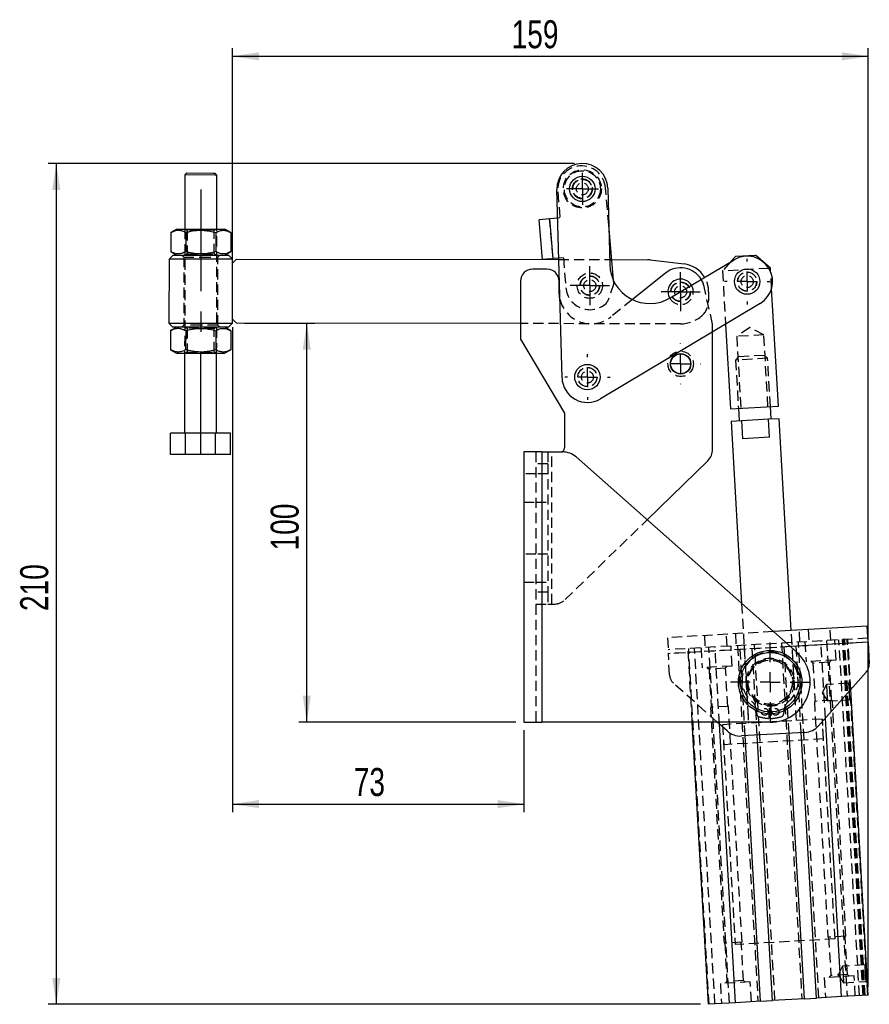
# Model space of a CAD drawing. Extents: x 94 to 774, y 78 to 581.
# Tile 2 of 7: x 94 to 306, y 336 to 581. Entities that reach past the tile are written whole.
import ezdxf

# ---------------------------------------------------------------- set-up
doc = ezdxf.new("R2010")
doc.units = 0
doc.header["$LTSCALE"] = 2
doc.linetypes.add('CENTERX2', pattern=[20.32, 12.7, -2.54, 2.54, -2.54])
doc.linetypes.add('HIDDEN', pattern=[1.905, 1.27, -0.635])
doc.layers.get('0').update_dxf_attribs({"linetype": 'CONTINUOUS'})
doc.styles.add('SLDTEXTSTYLE0', font='TXT', dxfattribs={"width": 0.75})
doc.dimstyles.new('SLDDIMSTYLE0', dxfattribs={"dimtxt": 7, "dimasz": 6.604, "dimexe": 0, "dimexo": 0.0625, "dimgap": 1.75, "dimtad": 1, "dimdec": 0, "dimrnd": 1e-09, "dimzin": 12, "dimtxsty": 'SLDTEXTSTYLE0', "dimsah": 1, "dimcen": 0.09, "dimazin": 3, "dimtfac": 1, "dimtofl": 0, "dimtmove": 0, "dimatfit": 3, "dimtolj": 1, "dimtzin": 12})
doc.dimstyles.new('SLDDIMSTYLE1', dxfattribs={"dimtxt": 7, "dimasz": 6.604, "dimexe": 0, "dimexo": 0.0625, "dimgap": 1.75, "dimtad": 1, "dimdec": 0, "dimrnd": 1e-09, "dimzin": 12, "dimtxsty": 'SLDTEXTSTYLE0', "dimsah": 1, "dimcen": 0.09, "dimazin": 3, "dimtfac": 1, "dimtdec": 0, "dimtofl": 0, "dimtmove": 0, "dimatfit": 3, "dimtolj": 1, "dimtzin": 12})

# ---------------------------------------------------------------- blocks, each defined once
blk = doc.blocks.new('_D')
at = {"color": 179, "linetype": 'CONTINUOUS'}
for p, q in [((147.18, 508.67), (147.18, 574.32)), ((306.09, 339.87), (306.09, 574.32)), ((147.18, 572.32), (306.09, 572.32))]:
    blk.add_line(p, q, dxfattribs=at)
for points in [[(147.18, 572.32), (153.79, 571.3), (153.79, 573.34)], [(306.09, 572.32), (299.49, 573.34), (299.49, 571.3)]]:
    blk.add_solid(points, dxfattribs=at)
at = {"color": 179, "linetype": 'CONTINUOUS', "insert": (216.95, 581.34, 0.1), "char_height": 7, "attachment_point": 1, "style": 'SLDTEXTSTYLE0'}
blk.add_mtext('159', dxfattribs=at)
blk = doc.blocks.new('_D_1')
at = {"color": 179, "linetype": 'CONTINUOUS'}
for p, q in [((150.18, 505.67), (167.76, 505.67)), ((165.76, 406.02), (165.76, 505.67)), ((218.03, 406.02), (163.76, 406.02))]:
    blk.add_line(p, q, dxfattribs=at)
for points in [[(165.76, 505.67), (164.74, 499.06), (166.77, 499.06)], [(165.76, 406.02), (166.77, 412.62), (164.74, 412.62)]]:
    blk.add_solid(points, dxfattribs=at)
at = {"color": 179, "linetype": 'CONTINUOUS', "insert": (156.73, 448.91, 0.1), "char_height": 7, "attachment_point": 1, "rotation": 90, "style": 'SLDTEXTSTYLE0'}
blk.add_mtext('100', dxfattribs=at)
blk = doc.blocks.new('_D_2')
at = {"color": 179, "linetype": 'CONTINUOUS'}
for p, q in [((232.63, 545.56), (101.15, 545.56)), ((103.15, 545.56), (103.15, 335.57)), ((264.16, 335.57), (101.15, 335.57))]:
    blk.add_line(p, q, dxfattribs=at)
for points in [[(103.15, 545.56), (102.13, 538.96), (104.17, 538.96)], [(103.15, 335.57), (104.17, 342.18), (102.13, 342.18)]]:
    blk.add_solid(points, dxfattribs=at)
at = {"color": 179, "linetype": 'CONTINUOUS', "insert": (94.13, 433.78, 0.1), "char_height": 7, "attachment_point": 1, "rotation": 90, "style": 'SLDTEXTSTYLE0'}
blk.add_mtext('210', dxfattribs=at)
blk = doc.blocks.new('_D_3')
at = {"color": 179, "linetype": 'CONTINUOUS'}
for p, q in [((147.18, 504.67), (147.18, 383.56)), ((220.03, 404.02), (220.03, 383.56)), ((147.18, 385.56), (220.03, 385.56))]:
    blk.add_line(p, q, dxfattribs=at)
for points in [[(147.18, 385.56), (153.79, 384.55), (153.79, 386.58)], [(220.03, 385.56), (213.43, 386.58), (213.43, 384.55)]]:
    blk.add_solid(points, dxfattribs=at)
at = {"color": 179, "linetype": 'CONTINUOUS', "insert": (177.49, 394.59, 0.1), "char_height": 7, "attachment_point": 1, "style": 'SLDTEXTSTYLE0'}
blk.add_mtext('73', dxfattribs=at)
blk = doc.blocks.new('SW_CENTERMARKSYMBOL_0')
at = {"color": 0, "linetype": 'CONTINUOUS'}
for p, q in [((0, 5), (0, 9.9375)), ((0, 0), (0, 2.5)), ((-5, 0), (-9.9375, 0)), ((0, 0), (-2.5, 0)), ((0, 0), (0, -2.5)), ((0, 0), (2.5, 0)), ((5, 0), (9.9375, 0)), ((0, -5), (0, -9.9375))]:
    blk.add_line(p, q, dxfattribs=at)
blk = doc.blocks.new('SW_CENTERMARKSYMBOL_1')
at = {"color": 0, "linetype": 'CONTINUOUS'}
for p, q in [((0, 5), (0, 5.675)), ((0, 0), (0, 2.5)), ((-5, 0), (-5.675, 0)), ((0, 0), (-2.5, 0)), ((0, 0), (0, -2.5)), ((0, 0), (2.5, 0)), ((5, 0), (5.675, 0)), ((0, -5), (0, -5.675))]:
    blk.add_line(p, q, dxfattribs=at)
blk = doc.blocks.new('SW_CENTERMARKSYMBOL_2')
at = {"color": 0, "linetype": 'CONTINUOUS'}
for p, q in [((0, 5), (0, 5.05)), ((0, 0), (0, 2.5)), ((-5, 0), (-5.05, 0)), ((0, 0), (-2.5, 0)), ((0, 0), (0, -2.5)), ((0, 0), (2.5, 0)), ((5, 0), (5.05, 0)), ((0, -5), (0, -5.05))]:
    blk.add_line(p, q, dxfattribs=at)
blk = doc.blocks.new('SW_CENTERMARKSYMBOL_3')
at = {"color": 0, "linetype": 'CONTINUOUS'}
for p, q in [((0, 5), (0, 5.675)), ((0, 0), (0, 2.5)), ((-5, 0), (-5.675, 0)), ((0, 0), (-2.5, 0)), ((0, 0), (0, -2.5)), ((0, 0), (2.5, 0)), ((5, 0), (5.675, 0)), ((0, -5), (0, -5.675))]:
    blk.add_line(p, q, dxfattribs=at)
blk = doc.blocks.new('SW_CENTERMARKSYMBOL_4')
at = {"color": 0, "linetype": 'CONTINUOUS'}
for p, q in [((0, 2.5), (0, 4.88125)), ((0, 0), (0, 2.5)), ((-2.5, 0), (-4.88125, 0)), ((0, 0), (-2.5, 0)), ((0, 0), (0, -2.5)), ((0, 0), (2.5, 0)), ((2.5, 0), (4.88125, 0)), ((0, -2.5), (0, -4.88125))]:
    blk.add_line(p, q, dxfattribs=at)
blk = doc.blocks.new('SW_CENTERMARKSYMBOL_5')
at = {"color": 0, "linetype": 'CONTINUOUS'}
for p, q in [((0, 2.5), (0, 4.88125)), ((0, 0), (0, 2.5)), ((-2.5, 0), (-4.88125, 0)), ((0, 0), (-2.5, 0)), ((0, 0), (0, -2.5)), ((0, 0), (2.5, 0)), ((2.5, 0), (4.88125, 0)), ((0, -2.5), (0, -4.88125))]:
    blk.add_line(p, q, dxfattribs=at)
blk = doc.blocks.new('SW_CENTERMARKSYMBOL_6')
at = {"color": 0, "linetype": 'CONTINUOUS'}
for p, q in [((0, 2.5), (0, 4)), ((0, 0), (0, 2.5)), ((-2.5, 0), (-4, 0)), ((0, 0), (-2.5, 0)), ((0, 0), (0, -2.5)), ((0, 0), (2.5, 0)), ((2.5, 0), (4, 0)), ((0, -2.5), (0, -4))]:
    blk.add_line(p, q, dxfattribs=at)

msp = doc.modelspace()

# ---------------------------------------------------------------- linework, layer by layer
at = {"color": 7, "linetype": 'CONTINUOUS'}
for p, q in [((135.292173, 542.682994), (135.274047, 529.183006)), ((135.792844, 543.182322), (135.292173, 542.682994)), ((142.756268, 542.672972), (135.292173, 542.682994)), ((135.792844, 543.182322), (142.323927, 543.173553)), ((142.323927, 543.173553), (142.792838, 543.172923)), ((143.292166, 542.672252), (142.756268, 542.672972)), ((143.292166, 542.672252), (142.792838, 543.172923)), ((143.27404, 529.172264), (143.292166, 542.672252)), ((229.542922, 492.051611), (228.278132, 539.04357)), ((240.973535, 539.385267), (241.48714, 520.302803)), ((225.694947, 531.687251), (223.816807, 531.526573)), ((224.66921, 521.562969), (223.816807, 531.526573)), ((226.467126, 531.753312), (225.694947, 531.687251)), ((228.469739, 531.924639), (226.467126, 531.753312)), ((227.319529, 521.789708), (226.467126, 531.753312)), ((133.274049, 529.185691), (131.767329, 528.318482)), ((133.274049, 529.185691), (145.274038, 529.169579)), ((146.778423, 528.298326), (145.274038, 529.169579)), ((242.399637, 516.390579), (241.221922, 530.156717)), ((131.767329, 528.318482), (131.760936, 523.556949)), ((135.520103, 528.313443), (135.51371, 523.551911)), ((143.02565, 528.303365), (143.019256, 523.541833)), ((146.778423, 528.298326), (146.77203, 523.536794)), ((131.32648, 521.688299), (131.304997, 505.688314)), ((132.327822, 522.686956), (131.32648, 521.688299)), ((139.263973, 521.677642), (131.32648, 521.688299)), ((131.760936, 523.556949), (133.265321, 522.685697)), ((132.327822, 522.686956), (139.265316, 522.677641)), ((147.201466, 521.666984), (139.263973, 521.677642)), ((139.265316, 522.677641), (146.20281, 522.668326)), ((145.26531, 522.669585), (146.77203, 523.536794)), ((147.201466, 521.666984), (146.20281, 522.668326)), ((147.200123, 520.666985), (147.201466, 521.666984)), ((148.201465, 521.665641), (147.200123, 520.666985)), ((148.201465, 521.665641), (228.748771, 521.557491)), ((226.54735, 521.723647), (224.66921, 521.562969)), ((226.54735, 521.723647), (227.319529, 521.789708)), ((228.739251, 521.911168), (227.319529, 521.789708)), ((241.959117, 521.539754), (250.963137, 521.527664)), ((251.557119, 521.491454), (260.031598, 520.46591)), ((256.609106, 511.985334), (272.563206, 521.508877)), ((272.949069, 522.40226), (271.686207, 520.985366)), ((272.949069, 522.40226), (277.940829, 522.689187)), ((281.63591, 519.395802), (277.940829, 522.689187)), ((147.181326, 506.666998), (147.200123, 520.666985)), ((225.790623, 519.17661), (222.190623, 519.17661)), ((281.63591, 519.395802), (281.233226, 519.372656)), ((281.688758, 518.476382), (281.63591, 519.395802)), ((255.443462, 518.20263), (247.141274, 511.56381)), ((219.190623, 516.17661), (219.190623, 501.67661)), ((228.790623, 513.530178), (228.790623, 516.17661)), ((283.6157, 484.952654), (281.927373, 514.32511)), ((279.0727, 510.603993), (239.145371, 486.770018)), ((147.179983, 505.666999), (147.181326, 506.666998)), ((147.181326, 506.666998), (148.179982, 505.665656)), ((131.304997, 505.688314), (132.303654, 504.686972)), ((131.304997, 505.688314), (139.24249, 505.677656)), ((133.241153, 504.685713), (131.734434, 503.818504)), ((139.241147, 504.677657), (132.303654, 504.686972)), ((146.178641, 504.668342), (139.241147, 504.677657)), ((139.24249, 505.677656), (147.179983, 505.666999)), ((146.745527, 503.798349), (145.241142, 504.669601)), ((146.178641, 504.668342), (147.179983, 505.666999)), ((219.190623, 505.570311), (148.179982, 505.665656)), ((270.418399, 505.437948), (271.635474, 484.264032)), ((131.734434, 503.818504), (131.72804, 499.056972)), ((135.487207, 503.813465), (135.480814, 499.051933)), ((142.992754, 503.803387), (142.98636, 499.041855)), ((146.745527, 503.798349), (146.739134, 499.036816)), ((219.190623, 501.67661), (230.190623, 483.236549)), ((267.190623, 474.204792), (267.190623, 503.511179)), ((131.72804, 499.056972), (133.232425, 498.185719)), ((133.232425, 498.185719), (145.232415, 498.169607)), ((135.232424, 498.183034), (135.20557, 478.183052)), ((143.205563, 478.17231), (143.232416, 498.172292)), ((145.232415, 498.169607), (146.739134, 499.036816)), ((271.635474, 484.264032), (283.6157, 484.952654)), ((281.798722, 481.711103), (281.618995, 484.837884)), ((230.190623, 483.236549), (230.190623, 474.51661)), ((273.632178, 484.378802), (273.811906, 481.252022)), ((274.494155, 481.291237), (271.815201, 481.137251)), ((271.815201, 481.137251), (274.428214, 435.677681)), ((281.116473, 481.671888), (274.494155, 481.291237)), ((274.752388, 476.798653), (274.494155, 481.291237)), ((283.795427, 481.825874), (281.116473, 481.671888)), ((281.374707, 477.179303), (281.116473, 481.671888)), ((286.836842, 428.913212), (283.795427, 481.825874)), ((131.692903, 472.887763), (131.700019, 478.187759)), ((135.452793, 478.18272), (131.700019, 478.187759)), ((135.445677, 472.882725), (135.452793, 478.18272)), ((142.95834, 478.172642), (135.452793, 478.18272)), ((142.951223, 472.872647), (142.95834, 478.172642)), ((146.711113, 478.167603), (142.95834, 478.172642)), ((146.703997, 472.867608), (146.711113, 478.167603)), ((281.374707, 477.179303), (274.752388, 476.798653)), ((135.445677, 472.882725), (131.692903, 472.887763)), ((142.951223, 472.872647), (135.445677, 472.882725)), ((146.703997, 472.867608), (142.951223, 472.872647)), ((224.530623, 473.51661), (220.030623, 473.51661)), ((220.030623, 473.51661), (220.030623, 406.01661)), ((224.530623, 473.51661), (224.530623, 406.01661)), ((224.530623, 473.51661), (229.738217, 473.51661)), ((233.050124, 472.262443), (288.19205, 423.508277)), ((250.806154, 456.563311), (265.98109, 471.338907)), ((305.805533, 430.003531), (282.369395, 428.656423)), ((306.035073, 426.010122), (305.805533, 430.003531)), ((306.035073, 426.010122), (306.340958, 420.688538)), ((305.585458, 418.52029), (293.675777, 405.157976)), ((306.093211, 337.86821), (301.707432, 414.169258)), ((220.030623, 406.01661), (224.530623, 406.01661)), ((281.568235, 406.01661), (224.530623, 406.01661)), ((266.159126, 335.572802), (262.110022, 406.01661)), ((270.78463, 403.842195), (268.344999, 406.01661)), ((299.370806, 337.481807), (295.371431, 407.06045)), ((272.881531, 335.959206), (268.882156, 405.537849)), ((290.230108, 403.493036), (274.398376, 402.583029)), ((293.124617, 337.122777), (289.31269, 403.440303)), ((279.12772, 336.318236), (275.315794, 402.635763)), ((282.142744, 336.491539), (278.330817, 402.809066)), ((290.109593, 336.949473), (286.297667, 403.267)), ((290.109593, 336.949473), (282.142744, 336.491539)), ((290.109593, 336.949473), (293.124617, 337.122777)), ((299.370806, 337.481807), (293.124617, 337.122777)), ((306.093211, 337.86821), (299.370806, 337.481807)), ((272.881531, 335.959206), (266.159126, 335.572802)), ((279.12772, 336.318236), (272.881531, 335.959206)), ((279.12772, 336.318236), (282.142744, 336.491539))]:
    msp.add_line(p, q, dxfattribs=at)
at = {"color": 179, "linetype": 'CENTERX2'}
msp.add_line((139.287343, 539.083013), (139.196733, 471.598791), dxfattribs=at)
at = {"color": 7, "linetype": 'HIDDEN'}
for p, q in [((241.221922, 530.156717), (240.425054, 539.47118)), ((228.468729, 538.448296), (229.022791, 531.971954)), ((227.309565, 521.788856), (226.457163, 531.75246)), ((227.319529, 521.789708), (226.467126, 531.753312)), ((229.022791, 531.971954), (228.469739, 531.924639)), ((135.274047, 529.183006), (135.232424, 498.183034)), ((135.483477, 529.182725), (135.898656, 528.891182)), ((135.898656, 528.891182), (135.89071, 522.973157)), ((142.64865, 528.882119), (135.898656, 528.891182)), ((142.640703, 522.964094), (142.64865, 528.882119)), ((142.64865, 528.882119), (143.064609, 529.172545)), ((143.232416, 498.172292), (143.27404, 529.172264)), ((134.51532, 522.684019), (135.014648, 522.183348)), ((135.014648, 522.183348), (134.991823, 505.183363)), ((135.014648, 522.183348), (139.264644, 522.177641)), ((135.89071, 522.973157), (135.47475, 522.68273)), ((135.89071, 522.973157), (142.640703, 522.964094)), ((139.264644, 522.177641), (143.514641, 522.171935)), ((143.055882, 522.672551), (142.640703, 522.964094)), ((143.491815, 505.17195), (143.514641, 522.171935)), ((143.514641, 522.171935), (144.015312, 522.671263)), ((229.875193, 522.008349), (228.739251, 521.911168)), ((228.748771, 521.557491), (241.959117, 521.539754)), ((229.875193, 522.008349), (230.514495, 514.535646)), ((271.686207, 520.985366), (269.655685, 518.70718)), ((281.233226, 519.372656), (269.655685, 518.70718)), ((242.470821, 515.55853), (242.399637, 516.390579)), ((269.655685, 518.70718), (270.418399, 505.437948)), ((281.927373, 514.32511), (281.688758, 518.476382)), ((242.470821, 515.55853), (240.869072, 510.942579)), ((267.190623, 505.424263), (265.04037, 514.850953)), ((247.141274, 511.56381), (241.786839, 507.282152)), ((266.190617, 513.507211), (266.187615, 511.271145)), ((134.991823, 505.183363), (134.491152, 504.684035)), ((139.241819, 505.177657), (134.991823, 505.183363)), ((135.450582, 504.682747), (135.86576, 504.391204)), ((135.86576, 504.391204), (135.857814, 498.473179)), ((142.615754, 504.382141), (135.86576, 504.391204)), ((143.491815, 505.17195), (139.241819, 505.177657)), ((142.607808, 498.464116), (142.615754, 504.382141)), ((142.615754, 504.382141), (143.031713, 504.672568)), ((143.991143, 504.671279), (143.491815, 505.17195)), ((259.179882, 505.516617), (219.190623, 505.570311)), ((267.190623, 503.511179), (267.190623, 505.424263)), ((276.47542, 504.618241), (273.198256, 502.383572)), ((279.98705, 502.773791), (276.47542, 504.618241)), ((279.98705, 502.773791), (273.198256, 502.383572)), ((273.198256, 502.383572), (274.23119, 484.413234)), ((281.019984, 484.803453), (279.98705, 502.773791)), ((135.857814, 498.473179), (135.441854, 498.182753)), ((135.857814, 498.473179), (142.607808, 498.464116)), ((143.022986, 498.172573), (142.607808, 498.464116)), ((273.659478, 497.26967), (272.937757, 496.459919)), ((280.924574, 496.919001), (272.937757, 496.459919)), ((280.114823, 497.640723), (273.659478, 497.26967)), ((280.924574, 496.919001), (280.114823, 497.640723)), ((281.618995, 484.837884), (280.924574, 496.919001)), ((272.937757, 496.459919), (273.632178, 484.378802)), ((223.030623, 473.51661), (223.030623, 406.01661)), ((224.530623, 473.51661), (224.530623, 406.01661)), ((226.030623, 473.51661), (226.030623, 470.51661)), ((227.030623, 435.51661), (227.030623, 473.51661)), ((226.030623, 470.51661), (223.030623, 470.51661)), ((226.030623, 470.51661), (226.030623, 438.51661)), ((223.030623, 468.01661), (220.030623, 468.01661)), ((226.030623, 468.01661), (223.030623, 468.01661)), ((220.030623, 461.01661), (223.030623, 461.01661)), ((223.030623, 461.01661), (226.030623, 461.01661)), ((230.35539, 436.650726), (250.806154, 456.563311)), ((223.030623, 448.01661), (220.030623, 448.01661)), ((226.030623, 448.01661), (223.030623, 448.01661)), ((220.030623, 441.01661), (223.030623, 441.01661)), ((223.030623, 441.01661), (226.030623, 441.01661)), ((226.030623, 438.51661), (223.030623, 438.51661)), ((226.030623, 438.51661), (226.030623, 435.51661)), ((223.030623, 435.51661), (226.030623, 435.51661)), ((226.030623, 435.51661), (227.030623, 435.51661)), ((227.030623, 435.51661), (227.564924, 435.51661)), ((274.428214, 435.677681), (276.147784, 405.761667)), ((282.369395, 428.656423), (255.887927, 427.13427)), ((270.785776, 424.985646), (270.613621, 427.980702)), ((272.859913, 428.109819), (273.032069, 425.114763)), ((288.12801, 406.450289), (286.836842, 428.913212)), ((289.005702, 426.032926), (288.833547, 429.027982)), ((291.079839, 429.157099), (291.251995, 426.162043)), ((296.742931, 426.477661), (296.570776, 429.472717)), ((255.887927, 427.13427), (256.117468, 423.140862)), ((305.977688, 427.008474), (256.060083, 424.139214)), ((306.035073, 426.010122), (256.117468, 423.140862)), ((265.122684, 427.665084), (265.29484, 424.670027)), ((284.388324, 425.767519), (289.495607, 336.914181)), ((286.297667, 403.267), (285.00231, 425.802811)), ((288.12801, 406.450289), (287.008998, 425.918155)), ((289.31269, 403.440303), (288.017334, 425.976114)), ((293.738603, 337.158068), (288.63132, 426.011406)), ((290.253642, 426.104657), (290.540568, 421.112897)), ((295.371431, 407.06045), (294.263523, 426.335145)), ((295.669703, 426.415972), (300.776986, 337.562634)), ((298.028209, 421.543286), (297.741283, 426.535046)), ((303.87123, 337.740491), (298.763947, 426.593829)), ((304.787182, 337.79314), (299.679899, 426.646478)), ((304.995023, 337.805087), (299.88774, 426.658425)), ((305.300329, 337.822636), (300.193046, 426.675973)), ((305.943458, 337.859603), (300.836175, 426.71294)), ((301.707432, 414.169258), (300.985928, 426.721548)), ((286.624324, 424.894394), (256.117468, 423.140862)), ((256.423352, 417.819277), (256.117468, 423.140862)), ((262.110022, 406.01661), (261.051843, 424.42614)), ((266.308879, 335.58141), (261.201596, 424.434748)), ((267.761314, 335.664896), (262.654031, 424.518234)), ((264.296488, 424.612642), (264.583414, 419.620881)), ((271.375516, 335.87264), (266.268233, 424.725978)), ((268.882156, 405.537849), (267.774248, 424.812543)), ((272.071054, 420.051271), (271.784128, 425.043031)), ((273.406451, 425.136282), (278.513734, 336.282944)), ((275.315794, 402.635763), (274.020437, 425.171574)), ((275.028773, 425.229533), (276.147784, 405.761667)), ((278.330817, 402.809066), (277.035461, 425.344877)), ((282.75673, 336.526831), (277.649447, 425.380169)), ((298.028209, 421.543286), (290.540568, 421.112897)), ((291.788509, 421.184628), (292.245643, 420.77719)), ((296.372831, 421.01442), (292.245643, 420.77719)), ((292.245643, 420.77719), (292.794647, 411.225955)), ((296.372831, 421.01442), (296.780269, 421.471554)), ((296.921835, 411.463185), (296.372831, 421.01442)), ((272.071054, 420.051271), (264.583414, 419.620881)), ((265.831354, 419.692613), (266.288488, 419.285174)), ((270.415676, 419.522405), (266.288488, 419.285174)), ((266.288488, 419.285174), (266.837492, 409.73394)), ((270.415676, 419.522405), (270.823114, 419.979539)), ((270.96468, 409.97117), (270.415676, 419.522405)), ((268.344999, 406.01661), (257.422316, 415.751876)), ((301.181034, 415.781717), (295.623207, 415.462253)), ((301.447327, 416.08049), (301.181034, 415.781717)), ((301.181034, 415.781717), (301.299649, 413.718123)), ((295.623207, 415.462253), (294.550406, 413.330177)), ((294.550406, 413.330177), (295.860438, 411.335066)), ((295.623207, 415.462253), (295.741823, 413.39866)), ((295.741823, 413.39866), (295.860438, 411.335066)), ((301.299649, 413.718123), (301.418264, 411.654529)), ((297.104533, 411.473687), (292.611949, 411.215453)), ((292.611949, 411.215453), (295.997676, 352.312679)), ((295.860438, 411.335066), (301.418264, 411.654529)), ((300.49026, 352.570912), (297.104533, 411.473687)), ((301.418264, 411.654529), (301.717038, 411.388236)), ((271.147378, 409.981672), (266.654794, 409.723438)), ((266.654794, 409.723438), (270.040521, 350.820664)), ((274.533105, 351.078897), (271.147378, 409.981672)), ((278.000297, 409.506513), (278.192425, 408.04716)), ((281.318235, 406.970064), (281.409395, 410.268805)), ((281.727074, 410.268805), (281.818235, 406.970064)), ((284.944044, 408.04716), (285.136172, 409.506513)), ((294.617298, 406.823293), (269.658495, 405.388663)), ((294.904224, 401.831533), (294.617298, 406.823293)), ((297.773484, 351.913927), (294.617298, 406.823293)), ((269.658495, 405.388663), (269.945422, 400.396902)), ((269.658495, 405.388663), (272.814682, 350.479297)), ((294.904224, 401.831533), (269.945422, 400.396902)), ((297.773484, 351.913927), (272.814682, 350.479297)), ((300.49026, 352.570912), (295.997676, 352.312679)), ((296.180374, 352.32318), (296.729378, 342.771946)), ((300.856566, 343.009176), (300.307562, 352.560411)), ((274.533105, 351.078897), (270.040521, 350.820664)), ((270.223219, 350.831165), (270.772223, 341.27993)), ((274.899411, 341.517161), (274.350407, 351.068396)), ((299.668864, 345.07843), (298.596063, 342.946353)), ((305.22669, 345.397893), (299.668864, 345.07843)), ((299.668864, 345.07843), (299.787479, 343.014836)), ((305.492984, 345.696667), (305.22669, 345.397893)), ((305.22669, 345.397893), (305.345306, 343.334299)), ((302.56164, 342.673469), (295.074, 342.24308)), ((295.074, 342.24308), (295.360926, 337.251319)), ((296.729378, 342.771946), (296.32194, 342.314811)), ((300.856566, 343.009176), (296.729378, 342.771946)), ((298.596063, 342.946353), (299.906095, 340.951242)), ((299.787479, 343.014836), (299.906095, 340.951242)), ((301.3137, 342.601737), (300.856566, 343.009176)), ((302.848566, 337.681708), (302.56164, 342.673469)), ((305.345306, 343.334299), (305.463921, 341.270705)), ((276.604485, 341.181454), (269.116845, 340.751065)), ((269.116845, 340.751065), (269.403771, 335.759304)), ((270.772223, 341.27993), (270.364785, 340.822796)), ((274.899411, 341.517161), (270.772223, 341.27993)), ((275.356545, 341.109722), (274.899411, 341.517161)), ((276.891411, 336.189693), (276.604485, 341.181454)), ((299.906095, 340.951242), (305.463921, 341.270705)), ((305.463921, 341.270705), (305.762695, 341.004412))]:
    msp.add_line(p, q, dxfattribs=at)
at = {"color": 8, "linetype": 'CONTINUOUS'}
msp.add_line((306.035073, 426.010122), (286.624324, 424.894394), dxfattribs=at)
at = {"color": 7, "linetype": 'HIDDEN', "flags": 128}
msp.add_lwpolyline([(265.04037, 514.850953), (264.698125, 515.897246), (264.338255, 516.599125)], dxfattribs=at)
at = {"color": 7, "linetype": 'CONTINUOUS', "flags": 128}
msp.add_lwpolyline([(229.015522, 511.646618), (228.89329, 512.25263), (228.790623, 513.530178)], dxfattribs=at)
at = {"color": 7, "linetype": 'HIDDEN'}
for centre, radius in [((234.625834, 539.214418), 4.7625), ((234.625834, 539.214418), 4.5125), ((234.625834, 539.214418), 2.5), ((234.625834, 539.214418), 2.4), ((234.625834, 539.214418), 2.38125), ((234.625834, 539.214418), 1.5), ((236.492658, 515.047088), 3.175), ((236.492658, 515.047088), 2.45), ((236.492658, 515.047088), 2.4), ((236.492658, 515.047088), 2.38125), ((236.492658, 515.047088), 1.5), ((275.817953, 516.056435), 2.4), ((275.817953, 516.056435), 2.38125), ((275.817953, 516.056435), 1.5), ((259.190623, 513.51661), 2.45), ((259.190623, 513.51661), 2.4), ((259.190623, 513.51661), 2.38125), ((259.190623, 513.51661), 1.5), ((259.190623, 495.51661), 3.175), ((235.890623, 492.222459), 2.4), ((235.890623, 492.222459), 2.38125), ((235.890623, 492.222459), 1.5), ((281.568235, 416.01661), 6), ((281.568235, 416.01661), 5.5), ((280.218235, 408.613697), 0.85), ((282.918235, 408.613697), 0.85)]:
    msp.add_circle(centre, radius, dxfattribs=at)
at = {"color": 7, "linetype": 'CONTINUOUS'}
for centre, radius in [((234.625834, 539.214418), 3.175), ((275.817953, 516.056435), 3.175), ((259.190623, 495.51661), 2.55), ((259.190623, 495.51661), 2.5), ((235.890623, 492.222459), 3.175), ((281.568235, 416.01661), 7.9375), ((281.568235, 416.01661), 7.4375)]:
    msp.add_circle(centre, radius, dxfattribs=at)
for centre, radius, start, end in [((234.625834, 539.214418), 6.35, 1.54174528, 181.54174528), ((250.956423, 516.527669), 5, 83.09986683, 89.92306958), ((275.817953, 516.056435), 6.35, 300.83440804, 120.83440804), ((222.190623, 516.17661), 3, 90, 180), ((225.790623, 516.17661), 3, 0, 90), ((251.48352, 520.571856), 10, 181.54174528, 300.83440804), ((259.190623, 513.51661), 6, 30.91409841, 128.64747417), ((259.190623, 513.51661), 7, 30.90271407, 83.09986683), ((259.190623, 513.51661), 3.175, 30.98500414, 162.02328903), ((259.190623, 513.51661), 3.175, 162.02328903, 210.65665187), ((235.890623, 492.222459), 6.35, 181.54174528, 300.83440804), ((229.190623, 474.51661), 1, 270, 0), ((229.738217, 468.51661), 5, 48.51824127, 90), ((263.190623, 474.204792), 4, 314.23610154, 0), ((281.568235, 416.01661), 10, 270, 48.51824127), ((303.345901, 420.516382), 3, 318.28973677, 3.2897372), ((274.11145, 407.57479), 5, 228.28973762, 273.2897372), ((289.943182, 408.484797), 5, 273.2897372, 318.28973677)]:
    msp.add_arc(centre, radius, start, end, dxfattribs=at)
at = {"color": 7, "linetype": 'HIDDEN'}
for centre, radius, start, end in [((234.446891, 538.959738), 6, 4.88984183, 184.88984183), ((259.190623, 513.51661), 7, 359.92306958, 30.90271407), ((236.492658, 515.047088), 6, 184.88984183, 316.83631742), ((259.190623, 513.51661), 3.175, 210.65665187, 30.98500414), ((236.790623, 513.530178), 8, 193.61785578, 308.64747417), ((261.187619, 511.277859), 5, 311.73338448, 359.92306958), ((259.190623, 513.51661), 8, 269.92306958, 311.73338448), ((227.564924, 439.51661), 4, 270, 314.23610154), ((281.568235, 416.52522), 7.04139, 309.03918176, 230.96081824), ((281.568235, 416.01661), 5.75, 271.58295771, 268.41704229), ((259.418408, 417.991433), 3, 183.2897372, 228.28973762), ((275.622829, 409.193513), 2.397983, 7.5, 50.96081824), ((287.51364, 409.193513), 2.397983, 129.03918176, 172.5), ((278.936008, 408.145055), 0.75, 187.5, 251.51020982), ((281.568235, 416.01661), 9.05, 251.51020982, 268.41704229), ((281.568235, 416.01661), 9.05, 271.58295771, 288.48979018), ((284.200461, 408.145055), 0.75, 288.48979018, 352.5)]:
    msp.add_arc(centre, radius, start, end, dxfattribs=at)
at = {"color": 7, "linetype": 'CONTINUOUS'}
for points, knots in [([(131.767329, 528.318482), (132.093266, 528.485726), (132.752206, 528.82384), (133.72801, 528.946551), (134.660419, 528.763272), (135.231796, 528.464299), (135.520103, 528.313443)], [0, 0, 0, 0, 0.2646022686, 0.5349422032, 0.7653402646, 1, 1, 1, 1]), ([(135.520103, 528.313443), (135.772949, 528.382702), (136.643587, 528.621185), (138.18506, 528.892007), (139.977217, 528.908096), (141.601999, 528.682932), (142.549291, 528.43037), (143.02565, 528.303365)], [0, 0, 0, 0, 0.10328107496, 0.35563243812, 0.61404116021, 0.80591556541, 1, 1, 1, 1]), ([(143.02565, 528.303365), (143.351586, 528.470609), (144.010526, 528.808724), (144.986331, 528.931434), (145.918739, 528.748155), (146.490116, 528.449183), (146.778423, 528.298326)], [0, 0, 0, 0, 0.2646022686, 0.5349422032, 0.7653402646, 1, 1, 1, 1]), ([(135.51371, 523.551911), (135.187773, 523.384667), (134.528833, 523.046552), (133.553029, 522.923842), (132.62062, 523.107121), (132.049243, 523.406093), (131.760936, 523.556949)], [0, 0, 0, 0, 0.2646022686, 0.5349422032, 0.7653402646, 1, 1, 1, 1]), ([(143.019256, 523.541833), (142.547592, 523.417329), (141.599705, 523.167119), (139.990582, 522.947504), (138.193748, 522.964321), (136.65209, 523.2368), (135.766365, 523.481974), (135.51371, 523.551911)], [0, 0, 0, 0, 0.1920504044, 0.3859563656, 0.6379333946, 0.8967193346, 1, 1, 1, 1]), ([(146.77203, 523.536794), (146.446093, 523.36955), (145.787153, 523.031436), (144.811349, 522.908725), (143.87894, 523.092004), (143.307563, 523.390977), (143.019256, 523.541833)], [0, 0, 0, 0, 0.26460226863, 0.53494220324, 0.76534026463, 1, 1, 1, 1]), ([(131.734434, 503.818504), (132.06037, 503.985748), (132.71931, 504.323862), (133.695115, 504.446573), (134.627523, 504.263294), (135.1989, 503.964321), (135.487207, 503.813465)], [0, 0, 0, 0, 0.2646022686, 0.5349422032, 0.7653402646, 1, 1, 1, 1]), ([(135.487207, 503.813465), (135.740053, 503.882724), (136.610691, 504.121207), (138.152164, 504.392029), (139.944322, 504.408118), (141.569103, 504.182954), (142.516395, 503.930392), (142.992754, 503.803387)], [0, 0, 0, 0, 0.10328107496, 0.35563243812, 0.61404116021, 0.80591556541, 1, 1, 1, 1]), ([(142.992754, 503.803387), (143.31869, 503.970631), (143.97763, 504.308746), (144.953435, 504.431456), (145.885843, 504.248177), (146.45722, 503.949205), (146.745527, 503.798349)], [0, 0, 0, 0, 0.2646022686, 0.5349422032, 0.7653402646, 1, 1, 1, 1]), ([(135.480814, 499.051933), (135.154877, 498.884689), (134.495937, 498.546574), (133.520133, 498.423864), (132.587724, 498.607143), (132.016347, 498.906115), (131.72804, 499.056972)], [0, 0, 0, 0, 0.2646022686, 0.5349422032, 0.7653402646, 1, 1, 1, 1]), ([(142.98636, 499.041855), (142.514696, 498.917351), (141.56681, 498.667141), (139.957686, 498.447526), (138.160853, 498.464344), (136.619194, 498.736822), (135.73347, 498.981996), (135.480814, 499.051933)], [0, 0, 0, 0, 0.19205040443, 0.38595636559, 0.63793339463, 0.89671933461, 1, 1, 1, 1]), ([(146.739134, 499.036816), (146.413198, 498.869572), (145.754258, 498.531458), (144.778453, 498.408747), (143.846044, 498.592026), (143.274667, 498.890999), (142.98636, 499.041855)], [0, 0, 0, 0, 0.26460226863, 0.53494220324, 0.76534026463, 1, 1, 1, 1])]:
    msp.add_open_spline(points, degree=3, knots=knots, dxfattribs=at)
at = {"color": 7, "linetype": 'HIDDEN'}
msp.add_open_spline([(278.090879, 515.286127), (278.09113, 515.286772), (278.113614, 515.34472), (278.162099, 515.526945), (278.207474, 515.775663), (278.220432, 516.021003), (278.216017, 516.139814), (278.213998, 516.194159)], degree=3, knots=[0, 0, 0, 0, 0.0022732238, 0.204170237, 0.6145983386, 0.8237147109, 1, 1, 1, 1], dxfattribs=at)

# ---------------------------------------------------------------- block references
at = {"color": 179, "linetype": 'CONTINUOUS'}
for name, p in [('SW_CENTERMARKSYMBOL_6', (234.625834, 539.214418)), ('SW_CENTERMARKSYMBOL_1', (275.817953, 516.056435)), ('SW_CENTERMARKSYMBOL_5', (236.492658, 515.047088)), ('SW_CENTERMARKSYMBOL_4', (259.190623, 513.51661)), ('SW_CENTERMARKSYMBOL_2', (259.190623, 495.51661)), ('SW_CENTERMARKSYMBOL_3', (235.890623, 492.222459)), ('SW_CENTERMARKSYMBOL_0', (281.568235, 416.01661))]:
    msp.add_blockref(name, p, dxfattribs=at)

# ---------------------------------------------------------------- dimensions: what is measured, and where the dimension line sits
for base, p2, dimstyle, picture, middle in [((306.093211, 572.320246), (306.093211, 337.86821), 'SLDDIMSTYLE0', '_D', (227.547528, 572.320246)), ((220.030623, 385.563732), (220.030623, 406.01661), 'SLDDIMSTYLE1', '_D_3', (185.506463, 385.563732))]:
    dim = msp.add_linear_dim(base=base, p1=(147.181326, 506.666998), p2=p2, dimstyle=dimstyle, dxfattribs=at)
    dim.commit()
    dim.dimension.update_dxf_attribs({"geometry": picture, "text_midpoint": middle, "dimtype": 160})
for base, p1, p2, picture, middle in [((103.150918, 335.572802), (234.625834, 545.564418), (266.159126, 335.572802), '_D_2', (103.150918, 444.384838)), ((165.75782, 505.665656), (220.030623, 406.01661), (148.179982, 505.665656), '_D_1', (165.75782, 459.507966))]:
    dim = msp.add_linear_dim(base=base, p1=p1, p2=p2, angle=90, dimstyle='SLDDIMSTYLE0', dxfattribs=at)
    dim.commit()
    dim.dimension.update_dxf_attribs({"geometry": picture, "text_midpoint": middle, "dimtype": 160})

doc.saveas('drawing.dxf')
